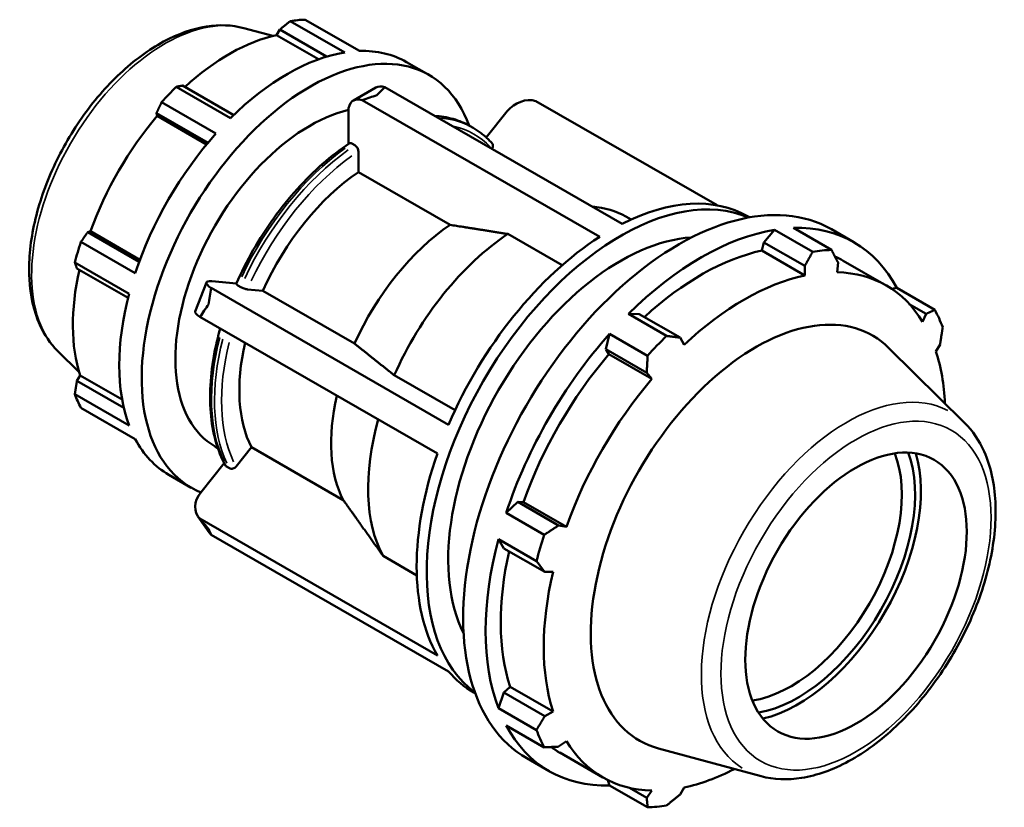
# Model space of a CAD drawing. Header units: inches. Extents: x -2.6 to 52, y -14.1 to 33.4.
# Tile 8 of 8: x 46.8 to 52, y 29.3 to 33.4. Entities that reach past the tile are written whole.
import ezdxf

# ---------------------------------------------------------------- set-up
doc = ezdxf.new("R2010")
doc.units = ezdxf.units.IN
doc.header["$MEASUREMENT"] = 0
doc.layers.add('Visible (ANSI)', color=7, linetype='Continuous', lineweight=50)
doc.layers.add('Visible Narrow (ANSI)', color=7, linetype='Continuous', lineweight=35)

msp = doc.modelspace()

# ---------------------------------------------------------------- linework, layer by layer
at = {"layer": 'Visible (ANSI)'}
for p, q in [((48.3082, 33.444), (48.5957, 33.2784)), ((47.9836, 33.3995), (48.1376, 33.3577)), ((48.1576, 33.3623), (48.1744, 33.3914)), ((48.1744, 33.3914), (48.4221, 33.2487)), ((48.5179, 33.2709), (48.2304, 33.4364)), ((48.3794, 33.2345), (48.1576, 33.3623)), ((48.845, 33.2198), (48.9638, 33.1514)), ((47.6271, 33.089), (47.9146, 32.9234)), ((47.9307, 32.9392), (47.66, 33.0951)), ((48.6832, 33.0849), (48.5644, 33.0165)), ((48.73, 33.0868), (49.9859, 32.3635)), ((47.8368, 32.8414), (47.5493, 33.0069)), ((49.8671, 32.2951), (48.6112, 33.0184)), ((50.4877, 32.4617), (49.5295, 33.0135)), ((47.5222, 32.9499), (47.7949, 32.7929)), ((47.5259, 32.9346), (47.5222, 32.9499)), ((47.7875, 32.7839), (47.5259, 32.9346)), ((48.5375, 32.9572), (48.5375, 32.786)), ((49.3781, 32.9594), (49.2667, 32.8209)), ((49.1813, 32.8807), (49.1971, 32.8716)), ((48.5718, 32.7793), (48.556, 32.7884)), ((48.5904, 32.6379), (48.5904, 32.7471)), ((49.2959, 32.7609), (49.2965, 32.7617)), ((49.0757, 32.3583), (48.5904, 32.6379)), ((49.8283, 32.4543), (49.8421, 32.453)), ((50.0053, 32.4022), (50.033, 32.3862)), ((50.6519, 32.4026), (50.6595, 32.3982)), ((47.1585, 32.3199), (47.1735, 32.3242)), ((47.4312, 32.1628), (47.1585, 32.3199)), ((47.4351, 32.1736), (47.1735, 32.3242)), ((49.6686, 32.1448), (49.3817, 32.31)), ((50.7923, 32.3321), (50.7353, 32.2658)), ((50.9938, 32.2161), (50.7923, 32.3321)), ((50.892, 32.3418), (51.0935, 32.2258)), ((51.0928, 32.3351), (51.2116, 32.2666)), ((47.1226, 32.268), (47.4101, 32.1024)), ((50.7353, 32.2658), (50.725, 32.2221)), ((50.7353, 32.2658), (50.9516, 32.1412)), ((50.725, 32.2221), (50.9525, 32.0911)), ((47.3779, 31.9939), (47.0904, 32.1595)), ((50.9516, 32.1412), (50.9525, 32.0911)), ((51.1235, 32.1077), (51.1282, 32.1584)), ((51.1551, 32.1687), (51.3826, 32.0377)), ((47.1014, 32.1277), (47.3722, 31.9718)), ((47.7865, 32.0537), (47.7271, 31.9006)), ((47.945, 32.0478), (47.8156, 32.0596)), ((47.9526, 32.0381), (47.9684, 32.029)), ((47.8117, 32.0243), (49.0676, 31.301)), ((48.003, 32.0168), (48.0849, 32.0093)), ((48.0849, 32.0093), (48.5702, 31.7298)), ((51.4388, 32.0245), (51.4123, 32.0192)), ((51.6403, 31.9084), (51.4388, 32.0245)), ((51.5051, 31.9392), (51.5944, 31.8878)), ((50.076, 31.8861), (50.0189, 31.8868)), ((50.0189, 31.8868), (50.2204, 31.7708)), ((50.2923, 31.7616), (50.076, 31.8861)), ((51.5944, 31.8878), (51.5751, 31.8456)), ((49.0082, 31.1479), (47.7523, 31.8711)), ((49.9192, 31.7816), (49.8994, 31.6999)), ((50.1207, 31.6656), (49.9192, 31.7816)), ((50.3137, 31.7233), (50.2923, 31.7616)), ((51.646, 31.6886), (51.6675, 31.7258)), ((46.9997, 31.6908), (47.1131, 31.5786)), ((49.8994, 31.6999), (49.9152, 31.6739)), ((49.8994, 31.6999), (50.1157, 31.5753)), ((49.9152, 31.6739), (50.1427, 31.5429)), ((51.7974, 31.3106), (51.3973, 31.7065)), ((50.1157, 31.5753), (50.1427, 31.5429)), ((47.1014, 31.533), (47.1182, 31.562)), ((47.3495, 31.3901), (47.1014, 31.533)), ((47.3405, 31.434), (47.1182, 31.562)), ((48.7805, 31.5624), (49.1018, 31.3773)), ((47.0904, 31.4619), (47.3779, 31.2963)), ((47.4101, 31.225), (47.1226, 31.3905)), ((47.832, 31.186), (47.8467, 31.1775)), ((47.9436, 31.0796), (48.0255, 31.1813)), ((48.0255, 31.1813), (48.5108, 30.9018)), ((47.8806, 31.0974), (47.7562, 30.9427)), ((47.8932, 31.0793), (47.909, 31.0702)), ((47.5875, 31.036), (47.7063, 30.9676)), ((49.4332, 30.8924), (49.3724, 30.8345)), ((49.4636, 30.8916), (49.4332, 30.8924)), ((49.6495, 30.7678), (49.4332, 30.8924)), ((49.4636, 30.8916), (49.6911, 30.7606)), ((47.7418, 30.816), (47.8012, 30.7312)), ((47.7523, 30.8038), (49.0082, 30.0805)), ((49.3724, 30.8345), (49.5739, 30.7184)), ((49.6911, 30.7606), (49.6495, 30.7678)), ((49.0676, 29.9958), (47.8117, 30.719)), ((49.3311, 30.6954), (49.3601, 30.6462)), ((49.5326, 30.5794), (49.3311, 30.6954)), ((49.3601, 30.6462), (49.5764, 30.5216)), ((48.7211, 30.6065), (48.8996, 30.5037)), ((49.5764, 30.5216), (49.6202, 30.5221)), ((49.3927, 29.9146), (49.3601, 29.8839)), ((49.3927, 29.9146), (49.6202, 29.7836)), ((49.2012, 29.8834), (49.2088, 29.879)), ((49.3601, 29.8839), (49.3311, 29.8013)), ((49.5764, 29.7593), (49.3601, 29.8839)), ((49.3311, 29.8013), (49.5326, 29.6852)), ((49.6202, 29.7836), (49.5764, 29.7593)), ((49.5739, 29.5937), (49.3724, 29.7098)), ((49.6495, 29.5973), (49.6911, 29.6267)), ((50.7206, 29.4408), (50.1774, 29.5881)), ((49.4809, 29.536), (49.5997, 29.4676)), ((49.6561, 29.5656), (49.8836, 29.4346)), ((49.9098, 29.4205), (49.9192, 29.3924)), ((49.9192, 29.3924), (50.1207, 29.2764)), ((50.1157, 29.3267), (50.0242, 29.3794)), ((50.2923, 29.3438), (50.3137, 29.3811)), ((50.1427, 29.3646), (50.1157, 29.3267))]:
    msp.add_line(p, q, dxfattribs=at)
for centre, major_axis, ratio, start_param, end_param in [((47.9287, 32.2935), (0.6288, 1.0919), 0.578093, 0.343502, 0.438029), ((47.9085, 32.3051), (0.5848, 1.0155), 0.578093, 0.478032, 1.071949), ((48.335, 32.0595), (-0.6288, -1.0919), 0.578093, 2.690484, 6.359766), ((48.2163, 32.1279), (0.6288, 1.0919), 0.578093, 0.438029, 1.1289), ((48.2163, 32.1279), (0.6288, 1.0919), 0.578093, 0, 0.343502), ((47.9287, 32.2935), (-0.6288, -1.0919), 0.578093, 4.270492, 4.36502), ((48.7476, 32.973), (-0.0645, 0.112), 0.578093, 5.693946, 6.283185), ((48.6288, 32.9046), (-0.0645, 0.112), 0.578093, 5.693946, 7.070517), ((49.4695, 32.9068), (0.1058, 0.0742), 0.787757, 0.546805, 1.923377), ((47.9085, 32.3051), (0.5848, 1.0155), 0.578093, 1.26343, 1.874295), ((48.335, 32.0595), (-0.503, -0.8735), 0.578093, 3.636571, 6.283185), ((48.2163, 32.1279), (0.6288, 1.0919), 0.578093, 1.223427, 1.914298), ((48.6498, 31.8782), (-0.4864, -0.8446), 0.578093, 4.011354, 4.885958), ((49.9794, 31.1126), (0.7253, 1.2596), 0.578093, 0.066747, 3.074846), ((50.2868, 30.9355), (0.8059, 1.3995), 0.578093, 0, 3.141593), ((49.9265, 31.143), (0.7253, 1.2596), 0.578093, 0, 0.725641), ((49.4411, 31.4225), (0.5642, 0.9797), 0.578093, 0, 0.277257), ((49.1351, 31.5987), (-0.4864, -0.8446), 0.578093, 4.011354, 4.885958), ((50.4056, 30.8671), (0.8059, 1.3995), 0.578093, 5.935816, 6.626687), ((49.4411, 31.4225), (-0.5642, -0.9797), 0.578093, 3.999429, 4.897883), ((50.4056, 30.8671), (-0.8059, -1.3995), 0.578093, 3.579622, 4.270492), ((47.9287, 32.2935), (-0.6288, -1.0919), 0.578093, 5.055891, 5.150418), ((49.9794, 31.1126), (0.6447, 1.1196), 0.578093, 0.362548, 2.779045), ((49.9265, 31.143), (-0.7253, -1.2596), 0.578093, 3.982881, 4.914431), ((50.4056, 30.8671), (-0.7495, -1.3016), 0.578093, 3.619624, 4.213542), ((50.6071, 30.7511), (0.8059, 1.3995), 0.578093, 0.343502, 0.438029), ((50.4056, 30.8671), (0.7495, 1.3016), 0.578093, 0, 0.056608), ((47.9085, 32.3051), (0.5848, 1.0155), 0.578093, 2.065615, 2.659693), ((50.6331, 30.7361), (-0.7495, -1.3016), 0.578093, 3.619624, 4.23049), ((50.6331, 30.7361), (0.7495, 1.3016), 0.578093, 5.975819, 6.586684), ((47.907, 32.007), (-0.1205, 0.0467), 0.209664, 5.650597, 7.027168), ((48.2163, 32.1279), (0.6288, 1.0919), 0.578093, 2.008825, 2.699696), ((47.8476, 31.8539), (-0.1205, 0.0467), 0.209664, 0, 0.743983), ((50.6941, 30.701), (0.617, 1.0714), 0.578093, 6.13202, 9.575944), ((50.6071, 30.7511), (0.8059, 1.3995), 0.578093, 5.841289, 5.935816), ((50.4056, 30.8671), (-0.8059, -1.3995), 0.578093, 4.36502, 5.055891), ((48.6498, 31.8782), (-0.4864, -0.8446), 0.578093, 5.197005, 5.933155), ((50.6071, 30.7511), (-0.8059, -1.3995), 0.578093, 4.270492, 4.36502), ((50.4056, 30.8671), (-0.7495, -1.3016), 0.578093, 4.405023, 5.015888), ((50.6331, 30.7361), (0.7495, 1.3016), 0.578093, 5.550053, 5.801286), ((50.6331, 30.7361), (-0.7495, -1.3016), 0.578093, 4.405023, 5.015888), ((47.9287, 32.2935), (-0.6288, -1.0919), 0.578093, 5.841289, 5.935816), ((49.1351, 31.5987), (-0.4864, -0.8446), 0.578093, 5.197005, 5.933155), ((49.4411, 31.4225), (-0.5642, -0.9797), 0.578093, 5.125676, 5.94508), ((48.2163, 32.1279), (-0.6288, -1.0919), 0.578093, 5.935816, 6.283185), ((50.9145, 30.5741), (0.4384, 0.7613), 0.578093, 3.584985, 5.839793), ((49.9265, 31.143), (-0.7253, -1.2596), 0.578093, 5.030078, 5.961628), ((50.8793, 30.5943), (-0.4136, -0.7182), 0.578093, 0.426773, 2.714819), ((50.9145, 30.5741), (0.4599, 0.7985), 0.578093, 3.63906, 5.785718), ((47.8476, 30.8901), (-0.1058, -0.0742), 0.787757, 5.064969, 6.441541), ((47.907, 30.8054), (-0.1058, -0.0742), 0.787757, 0, 0.158355), ((50.4056, 30.8671), (-0.8059, -1.3995), 0.578093, 5.150418, 5.841289), ((50.6071, 30.7511), (-0.8059, -1.3995), 0.578093, 5.055891, 5.150418), ((50.4056, 30.8671), (-0.7495, -1.3016), 0.578093, 5.207208, 5.801286), ((50.6331, 30.7361), (-0.7495, -1.3016), 0.578093, 5.190421, 5.801286), ((49.9265, 31.143), (-0.7253, -1.2596), 0.578093, 6.077276, 6.283185), ((50.4056, 30.8671), (-0.8059, -1.3995), 0.578093, 5.935816, 6.626687), ((50.6071, 30.7511), (-0.8059, -1.3995), 0.578093, 5.841289, 5.935816), ((50.4056, 30.8671), (-0.7495, -1.3016), 0.578093, 6.220215, 6.283185), ((50.6331, 30.7361), (-0.7495, -1.3016), 0.578093, 5.975819, 6.586684), ((50.6331, 30.7361), (0.7495, 1.3016), 0.578093, 3.619624, 3.874725), ((50.6071, 30.7511), (-0.8059, -1.3995), 0.578093, 0.343502, 0.438029)]:
    msp.add_ellipse(centre, major_axis=major_axis, ratio=ratio, start_param=start_param, end_param=end_param, dxfattribs=at)
msp.add_ellipse((51.223, 30.3964), major_axis=(0.4136, 0.7182), ratio=0.578093, dxfattribs=at)
for points, knots in [([(47.9836, 33.3995), (47.9217, 33.4163), (47.855, 33.4186), (47.7121, 33.3963), (47.6354, 33.3687), (47.4808, 33.2853), (47.403, 33.228), (47.2565, 33.0909), (47.1878, 33.011), (47.0662, 32.8374), (47.0132, 32.7436), (46.9275, 32.5509), (46.8949, 32.452), (46.8535, 32.2576), (46.8449, 32.1622), (46.8544, 31.9842), (46.8725, 31.9014), (46.9289, 31.7765), (46.9606, 31.7295), (46.9997, 31.6908)], [5.650886, 5.650886, 5.650886, 5.650886, 5.934799, 5.934799, 6.251783, 6.251783, 6.585324, 6.585324, 6.918343, 6.918343, 7.249433, 7.249433, 7.580613, 7.580613, 7.913815, 7.913815, 8.246994, 8.246994, 8.490148, 8.490148, 8.490148, 8.490148]), ([(49.1813, 32.8807), (49.1532, 32.8969), (49.1232, 32.9096), (49.0601, 32.9278), (49.0272, 32.9333), (48.9932, 32.9352)], [5.4997209, 5.4997209, 5.4997209, 5.4997209, 5.6414942, 5.6414942, 5.7821451, 5.7821451, 5.7821451, 5.7821451]), ([(49.2983, 32.789), (49.2923, 32.7956), (49.2862, 32.802), (49.2737, 32.8145), (49.2673, 32.8204), (49.2541, 32.832), (49.2473, 32.8375), (49.2335, 32.8481), (49.2264, 32.8531), (49.212, 32.8627), (49.2046, 32.8673), (49.1971, 32.8716)], [5.3101875, 5.3101875, 5.3101875, 5.3101875, 5.3480941, 5.3480941, 5.3860008, 5.3860008, 5.4239075, 5.4239075, 5.4618142, 5.4618142, 5.4997209, 5.4997209, 5.4997209, 5.4997209]), ([(48.5425, 32.7894), (48.4947, 32.7577), (48.4473, 32.7213), (48.3549, 32.6404), (48.3099, 32.5958), (48.2235, 32.4998), (48.1822, 32.4484), (48.1044, 32.3403), (48.068, 32.2837), (48.0013, 32.167), (47.971, 32.107), (47.9442, 32.0461)], [0.0746896, 0.0746896, 0.0746896, 0.0746896, 0.2542188, 0.2542188, 0.4337479, 0.4337479, 0.6132771, 0.6132771, 0.7928062, 0.7928062, 0.9723354, 0.9723354, 0.9723354, 0.9723354]), ([(48.556, 32.7884), (48.5537, 32.7897), (48.551, 32.7906), (48.5468, 32.791), (48.5445, 32.7906), (48.5428, 32.7896), (48.5426, 32.7895), (48.5425, 32.7894)], [0, 0, 0, 0, 0.02463605, 0.02463605, 0.04930677, 0.04930677, 0.05150267, 0.05150267, 0.05150267, 0.05150267]), ([(48.5904, 32.7471), (48.5904, 32.7498), (48.5898, 32.7532), (48.5881, 32.7591), (48.5866, 32.7626), (48.5833, 32.7682), (48.581, 32.7713), (48.5768, 32.7758), (48.5741, 32.778), (48.5718, 32.7793)], [-0.09877173, -0.09877173, -0.09877173, -0.09877173, -0.07402054, -0.07402054, -0.04930677, -0.04930677, -0.02463605, -0.02463605, 0, 0, 0, 0]), ([(49.2965, 32.7617), (49.2985, 32.7641), (49.3003, 32.7674), (49.3022, 32.7729), (49.3027, 32.7763), (49.3022, 32.7816), (49.3013, 32.7846), (49.2995, 32.7875), (49.2989, 32.7882), (49.2983, 32.7889)], [-0.09877173, -0.09877173, -0.09877173, -0.09877173, -0.07402054, -0.07402054, -0.04930677, -0.04930677, -0.02463605, -0.02463605, -0.01621939, -0.01621939, -0.01621939, -0.01621939]), ([(47.9443, 32.0461), (47.9441, 32.0458), (47.9441, 32.0455), (47.9444, 32.0444), (47.9454, 32.0432), (47.9481, 32.0409), (47.9503, 32.0394), (47.9526, 32.0381)], [-0.05951943, -0.05951943, -0.05951943, -0.05951943, -0.04930677, -0.04930677, -0.02463605, -0.02463605, 0, 0, 0, 0]), ([(47.9684, 32.029), (47.9707, 32.0277), (47.9738, 32.0261), (47.9796, 32.0235), (47.9832, 32.0221), (47.9892, 32.0199), (47.9927, 32.0189), (47.9982, 32.0175), (48.0011, 32.017), (48.003, 32.0168)], [0, 0, 0, 0, 0.02463605, 0.02463605, 0.04930677, 0.04930677, 0.07402054, 0.07402054, 0.09877173, 0.09877173, 0.09877173, 0.09877173]), ([(47.8592, 31.8096), (47.8498, 31.776), (47.8416, 31.7426), (47.8219, 31.6489), (47.8134, 31.5893), (47.8048, 31.474), (47.8048, 31.4182), (47.8135, 31.3121), (47.8222, 31.2618), (47.8481, 31.1681), (47.8654, 31.1248), (47.8868, 31.0857)], [1.2032212, 1.2032212, 1.2032212, 1.2032212, 1.3016444, 1.3016444, 1.481256, 1.481256, 1.6608676, 1.6608676, 1.8404792, 1.8404792, 2.0200908, 2.0200908, 2.0200908, 2.0200908]), ([(50.7206, 29.4408), (50.7883, 29.4224), (50.8613, 29.42), (51.0177, 29.445), (51.1016, 29.4754), (51.2704, 29.5672), (51.3553, 29.63), (51.5153, 29.7802), (51.5903, 29.8675), (51.7232, 30.0576), (51.7811, 30.1602), (51.8749, 30.3711), (51.9106, 30.4793), (51.9559, 30.6917), (51.9654, 30.7958), (51.9554, 30.9899), (51.9359, 31.08), (51.8749, 31.2165), (51.8402, 31.2683), (51.7974, 31.3106)], [2.509294, 2.509294, 2.509294, 2.509294, 2.79594, 2.79594, 3.11366, 3.11366, 3.446111, 3.446111, 3.777947, 3.777947, 4.108027, 4.108027, 4.438192, 4.438192, 4.770207, 4.770207, 5.102333, 5.102333, 5.348555, 5.348555, 5.348555, 5.348555]), ([(47.8869, 31.0857), (47.887, 31.0855), (47.8872, 31.0852), (47.8887, 31.0828), (47.8909, 31.0806), (47.8932, 31.0793)], [-0.02760972, -0.02760972, -0.02760972, -0.02760972, -0.02463605, -0.02463605, 0, 0, 0, 0]), ([(47.909, 31.0702), (47.9113, 31.0689), (47.9144, 31.0679), (47.9202, 31.0674), (47.9238, 31.0677), (47.9298, 31.0693), (47.9334, 31.0709), (47.9388, 31.0745), (47.9417, 31.0771), (47.9436, 31.0796)], [0, 0, 0, 0, 0.02463605, 0.02463605, 0.04930677, 0.04930677, 0.07402054, 0.07402054, 0.09877173, 0.09877173, 0.09877173, 0.09877173])]:
    msp.add_open_spline(points, degree=3, knots=knots, dxfattribs=at)
for points, weights in [([(48.2304, 33.4364), (48.2017, 33.4135), (48.1744, 33.3914)], [1, 1.00149311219, 1.00216968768]), ([(47.66, 33.0951), (47.6437, 33.0922), (47.6271, 33.089)], [1.00216968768, 1.00149311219, 1]), ([(47.5493, 33.0069), (47.5354, 32.9779), (47.5222, 32.9499)], [1, 1.00149311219, 1.00216968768]), ([(49.3817, 32.31), (49.2173, 32.336), (49.0757, 32.3583)], [1, 1.00277167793, 1]), ([(47.1585, 32.3199), (47.1408, 32.2945), (47.1226, 32.268)], [1.00216968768, 1.00149311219, 1]), ([(50.9516, 32.1412), (50.9724, 32.1778), (50.9938, 32.2161)], [1.00555432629, 1.00318286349, 1]), ([(51.0935, 32.2258), (51.1113, 32.1913), (51.1282, 32.1584)], [1, 1.00318286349, 1.00555432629]), ([(47.0904, 32.1595), (47.0959, 32.1434), (47.1014, 32.1277)], [1, 1.00149311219, 1.00216968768]), ([(51.5944, 31.8878), (51.617, 31.8978), (51.6403, 31.9084)], [1.00555432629, 1.00318286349, 1]), ([(51.6816, 31.8169), (51.6746, 31.7703), (51.6675, 31.7258)], [1, 1.00318286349, 1.00555432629]), ([(48.5702, 31.7298), (48.6675, 31.6523), (48.7805, 31.5624)], [1, 1.00277167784, 1]), ([(50.2204, 31.7708), (50.2572, 31.766), (50.2923, 31.7616)], [1, 1.00318286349, 1.00555432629]), ([(50.1157, 31.5753), (50.1183, 31.6195), (50.1207, 31.6656)], [1.00555432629, 1.00318286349, 1]), ([(47.1014, 31.533), (47.0959, 31.4982), (47.0904, 31.4619)], [1.00216968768, 1.00149311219, 1]), ([(48.5108, 30.9018), (48.6081, 30.7651), (48.7211, 30.6065)], [1, 1.00277167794, 1]), ([(49.5739, 30.7184), (49.6126, 30.7436), (49.6495, 30.7678)], [1, 1.00318286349, 1.00555432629]), ([(49.5764, 30.5216), (49.5551, 30.5498), (49.5326, 30.5794)], [1.00555432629, 1.00318286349, 1]), ([(49.5326, 29.6852), (49.5551, 29.7229), (49.5764, 29.7593)], [1, 1.00318286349, 1.00555432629]), ([(49.6495, 29.5973), (49.6126, 29.5955), (49.5739, 29.5937)], [1.00555432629, 1.00318286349, 1]), ([(50.1207, 29.2764), (50.1183, 29.302), (50.1157, 29.3267)], [1, 1.00318286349, 1.00555432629]), ([(50.2923, 29.3438), (50.2572, 29.3155), (50.2204, 29.2861)], [1.00555432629, 1.00318286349, 1])]:
    msp.add_rational_spline(points, weights, degree=2, dxfattribs=at)
for points in [[(48.6882, 33.0444), (48.7017, 33.0588), (48.7157, 33.073), (48.73, 33.0868)], [(48.6112, 33.0184), (48.6375, 33.028), (48.6633, 33.0366), (48.6882, 33.0444)], [(47.7981, 31.9377), (47.802, 31.9659), (47.8065, 31.9949), (47.8117, 32.0243)], [(47.7523, 31.8711), (47.7674, 31.8939), (47.7827, 31.9161), (47.7981, 31.9377)], [(47.7981, 30.7494), (47.7827, 30.7665), (47.7674, 30.7846), (47.7523, 30.8038)], [(47.8117, 30.719), (47.8065, 30.7288), (47.802, 30.7389), (47.7981, 30.7494)]]:
    msp.add_open_spline(points, degree=3, dxfattribs=at)
at = {"layer": 'Visible Narrow (ANSI)'}
for centre, major_axis, start_param, end_param in [((47.5669, 32.5018), (-0.4976, -0.8642), 3.434721, 5.990057), ((48.6154, 31.898), (0.5659, 0.9827), 0.014395, 0.273508), ((48.6312, 31.8889), (0.5659, 0.9827), 0.014395, 0.273508), ((48.6498, 31.8782), (0.5528, 0.96), 6.114367, 6.456631), ((48.6154, 31.898), (0.5659, 0.9827), 0.902552, 1.711574), ((48.6312, 31.8889), (-0.5659, -0.9827), 4.044145, 4.853167), ((48.6498, 31.8782), (0.5528, 0.96), 0.904135, 1.709992), ((48.6154, 31.898), (-0.5659, -0.9827), 5.165372, 5.904261), ((48.6312, 31.8889), (-0.5659, -0.9827), 5.165372, 5.904261), ((48.6498, 31.8782), (-0.5528, -0.96), 5.175132, 5.903109), ((51.1766, 30.4231), (0.5446, 0.9457), 0.021031, 3.120562)]:
    msp.add_ellipse(centre, major_axis=major_axis, ratio=0.578093, start_param=start_param, end_param=end_param, dxfattribs=at)
msp.add_ellipse((51.223, 30.3964), major_axis=(-0.5041, -0.8755), ratio=0.578093, dxfattribs=at)

doc.saveas('drawing.dxf')
